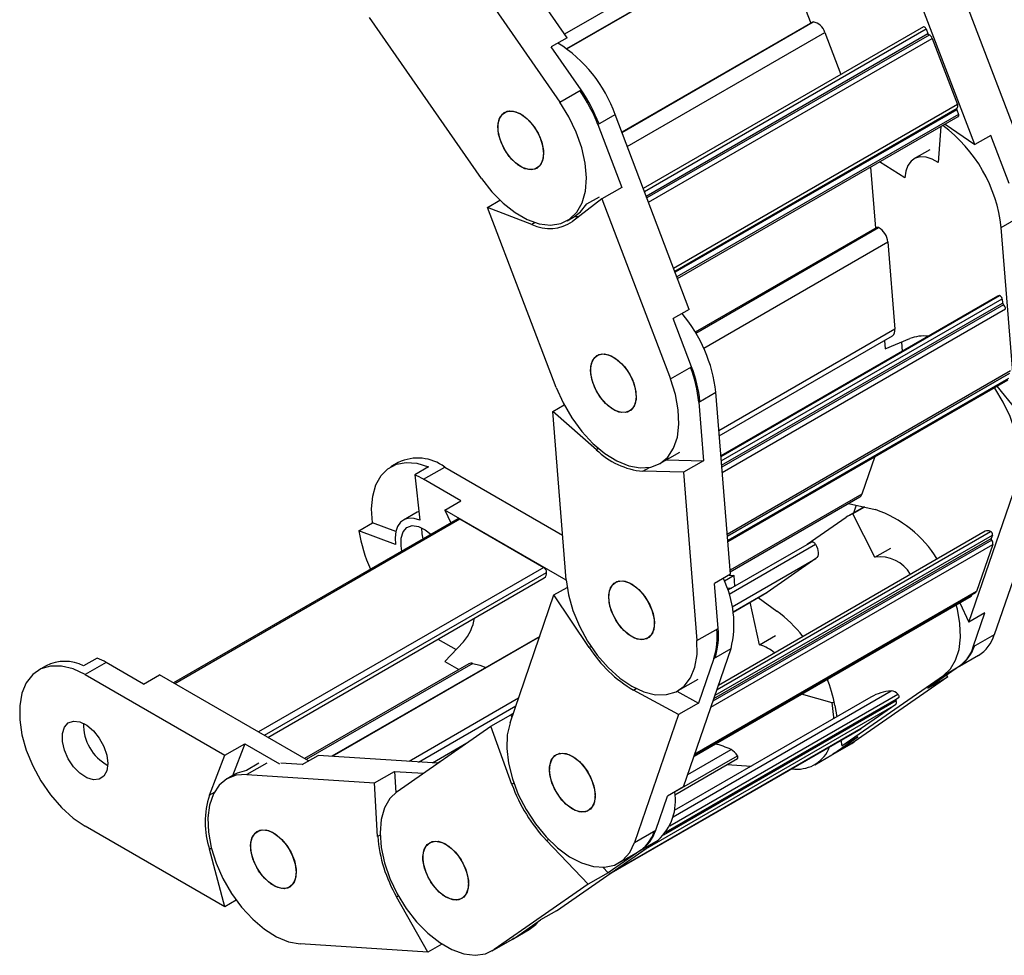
# Model space of a CAD drawing. Header units: millimetres. Extents: x 19 to 819, y 19 to 629.
# Tile 6 of 9: x 744 to 781, y 464 to 499. Entities that reach past the tile are written whole.
import ezdxf

# ---------------------------------------------------------------- set-up
doc = ezdxf.new("R2010")
doc.units = ezdxf.units.MM
doc.header["$LTSCALE"] = 3

msp = doc.modelspace()

# ---------------------------------------------------------------- linework, layer by layer
for p, q in [((764.586, 498.217), (760.083, 504.688)), ((771.923, 502.64), (764.493, 498.351)), ((771.988, 502.088), (764.567, 497.804)), ((764.569, 497.803), (771.978, 502.081)), ((760.156, 501.806), (764.319, 495.823)), ((779.731, 494.244), (776.972, 501.482)), ((772.723, 501.166), (773.639, 498.763)), ((779.24, 499.945), (781.792, 493.252)), ((761.405, 492.986), (757.242, 498.969)), ((773.704, 498.8), (766.614, 494.707)), ((766.616, 494.702), (773.727, 498.807)), ((766.816, 494.178), (774.16, 498.417)), ((777.821, 498.617), (767.414, 492.609)), ((767.455, 492.501), (777.921, 498.543)), ((767.521, 492.329), (777.987, 498.371)), ((778.036, 498.319), (767.546, 492.263)), ((774.16, 498.417), (774.758, 496.849)), ((777.921, 498.543), (777.987, 498.371)), ((764.586, 498.217), (763.992, 497.874)), ((767.605, 492.107), (778.149, 498.194)), ((778.149, 498.194), (779.088, 495.733)), ((765.104, 496.276), (763.992, 497.874)), ((764.319, 495.823), (765.104, 496.276)), ((779.088, 495.733), (768.543, 489.645)), ((768.583, 489.542), (779.074, 495.598)), ((779.065, 495.542), (768.599, 489.5)), ((779.065, 495.542), (779.131, 495.37)), ((765.729, 494.992), (766.365, 495.359)), ((769.125, 488.12), (766.365, 495.359)), ((779.131, 495.37), (768.665, 489.328)), ((768.688, 489.266), (779.121, 495.288)), ((765.729, 494.992), (766.618, 492.658)), ((778.472, 494.913), (778.378, 493.577)), ((778.629, 495.004), (779.731, 494.244)), ((780.325, 494.586), (779.731, 494.244)), ((781.007, 492.799), (780.325, 494.586)), ((778.065, 494.056), (777.471, 493.714)), ((777.133, 493.017), (776.196, 493.6)), ((775.862, 493.407), (776.044, 491.137)), ((766.618, 492.658), (765.876, 492.23)), ((761.627, 491.913), (762.089, 492.179)), ((765.876, 492.23), (764.788, 491.39)), ((765.318, 492.041), (765.784, 492.31)), ((765.876, 492.23), (768.427, 485.537)), ((764.178, 485.22), (761.627, 491.913)), ((763.278, 491.277), (761.627, 491.913)), ((763.399, 491.347), (763.278, 491.277)), ((764.587, 491.417), (764.863, 491.576)), ((780.716, 491.169), (781.353, 491.536)), ((776.089, 491.163), (769.347, 487.271)), ((769.365, 487.242), (776.154, 491.161)), ((781.26, 484.403), (780.716, 491.169)), ((769.66, 486.681), (776.502, 490.63)), ((776.502, 490.63), (776.762, 487.383)), ((780.581, 488.612), (770.3, 482.677)), ((770.302, 482.658), (780.652, 488.633)), ((770.314, 482.499), (780.746, 488.521)), ((780.746, 488.521), (780.759, 488.36)), ((769.125, 488.12), (768.531, 487.778)), ((770.327, 482.338), (780.759, 488.36)), ((780.796, 488.295), (770.334, 482.255)), ((770.349, 482.062), (780.878, 488.14)), ((769.212, 485.99), (768.531, 487.778)), ((776.762, 487.383), (770.225, 483.61)), ((770.24, 483.429), (776.671, 487.141)), ((776.379, 486.972), (776.404, 486.661)), ((776.404, 486.661), (777.318, 487.036)), ((777.005, 486.908), (777.033, 486.564)), ((768.427, 485.537), (769.212, 485.99)), ((781.063, 485.839), (770.534, 479.761)), ((770.539, 479.7), (781.033, 485.758)), ((780.971, 485.717), (770.54, 479.694)), ((780.984, 485.555), (770.552, 479.533)), ((770.555, 479.497), (780.966, 485.507)), ((780.555, 485.269), (781.26, 484.403)), ((769.473, 484.678), (770.11, 485.045)), ((770.653, 478.28), (770.11, 485.045)), ((764.05, 484.326), (764.474, 484.571)), ((769.473, 484.678), (769.649, 482.497)), ((764.552, 478.071), (764.05, 484.326)), ((765.671, 482.909), (764.05, 484.326)), ((765.749, 482.954), (765.671, 482.909)), ((768.028, 482.391), (768.77, 482.819)), ((776.019, 482.651), (775.538, 481.254)), ((758.312, 482.435), (758.037, 482.275)), ((759.431, 482.269), (758.922, 481.976)), ((759.252, 481.811), (760.037, 482.264)), ((760.037, 482.264), (764.419, 479.734)), ((767.396, 482.106), (767.649, 482.252)), ((768.272, 482.532), (769.649, 482.497)), ((769.649, 482.497), (768.906, 482.068)), ((758.922, 481.976), (759.109, 480.29)), ((768.906, 482.068), (767.396, 482.106)), ((768.906, 482.068), (769.408, 475.813)), ((760.639, 481.01), (759.252, 481.811)), ((779.516, 476.504), (781.282, 481.638)), ((775.538, 481.254), (770.641, 478.427)), ((770.646, 478.375), (775.461, 481.155)), ((760.045, 480.667), (760.639, 481.01)), ((775.617, 480.78), (775.039, 480.446)), ((775.042, 480.913), (776.037, 480.683)), ((775.635, 480.776), (775.196, 480.522)), ((775.325, 480.847), (775.224, 480.553)), ((782.091, 480.779), (780.458, 476.032)), ((759.011, 480.587), (758.502, 480.293)), ((760.045, 480.667), (760.259, 480.19)), ((764.553, 478.065), (760.045, 480.667)), ((774.957, 480.395), (773.508, 479.387)), ((776.021, 478.91), (775.196, 480.522)), ((760.524, 480.342), (749.959, 474.243)), ((750.003, 474.218), (760.599, 480.335)), ((756.85, 479.891), (757.359, 480.185)), ((758.218, 479.864), (757.359, 480.185)), ((760.599, 480.335), (763.718, 478.535)), ((758.208, 479.384), (756.85, 479.891)), ((770.081, 473.787), (780.386, 479.736)), ((770.155, 474.002), (780.32, 479.87)), ((780.124, 479.878), (770.206, 474.152)), ((780.386, 479.736), (780.344, 479.614)), ((769.927, 473.341), (780.4, 479.387)), ((780.363, 479.545), (770.005, 473.566)), ((770.038, 473.664), (780.344, 479.614)), ((773.664, 479.477), (770.559, 477.685)), ((770.604, 477.546), (773.81, 479.397)), ((780.4, 479.387), (779.8, 477.641)), ((776.021, 478.91), (776.615, 479.253)), ((764.49, 478.842), (764.485, 478.839)), ((764.485, 478.839), (764.491, 478.836)), ((770.723, 477.07), (773.832, 478.865)), ((773.832, 478.865), (772.022, 477.607)), ((763.718, 478.535), (753.122, 472.418)), ((753.334, 472.295), (763.824, 478.351)), ((770.653, 478.28), (770.059, 477.937)), ((770.796, 478.239), (770.431, 478.029)), ((770.605, 478.252), (770.796, 478.239)), ((770.819, 477.835), (770.796, 478.239)), ((753.466, 472.219), (763.731, 478.145)), ((770.193, 476.266), (770.059, 477.937)), ((762.463, 472.762), (764.095, 477.51)), ((764.095, 477.51), (764.585, 477.792)), ((765.408, 475.553), (764.095, 477.51)), ((769.302, 471.522), (779.597, 477.465)), ((779.612, 477.485), (769.306, 471.536)), ((769.319, 471.572), (779.774, 477.608)), ((779.8, 477.641), (769.327, 471.595)), ((770.527, 477.779), (770.703, 477.768)), ((772.022, 477.607), (770.756, 476.876)), ((770.757, 476.876), (772.011, 477.6)), ((772.022, 477.607), (772.011, 477.6)), ((779.625, 477.521), (779.612, 477.485)), ((771.739, 475.656), (771.392, 477.243)), ((771.684, 477.411), (772.378, 476.908)), ((779.177, 477.223), (779.516, 476.504)), ((780.11, 476.846), (779.516, 476.504)), ((779.673, 475.578), (780.11, 476.846)), ((769.408, 475.813), (770.193, 476.266)), ((771.739, 475.656), (772.333, 475.999)), ((780.458, 476.032), (779.673, 475.578)), ((763.567, 475.972), (755.846, 471.515)), ((755.864, 471.514), (763.562, 475.958)), ((759.786, 475.868), (760.461, 475.479)), ((760.735, 475.773), (760.045, 475.033)), ((765.476, 475.592), (765.408, 475.553)), ((768.909, 470.381), (770.675, 475.515)), ((770.039, 475.147), (770.675, 475.515)), ((779.167, 474.862), (779.867, 475.267)), ((747.127, 475.167), (746.618, 474.873)), ((747.458, 475.002), (746.673, 474.549)), ((748.844, 474.201), (747.458, 475.002)), ((760.936, 474.955), (754.832, 471.431)), ((761.078, 474.968), (754.891, 471.397)), ((760.045, 475.033), (760.558, 474.737)), ((770.039, 475.147), (769.469, 473.492)), ((779.207, 474.89), (777.99, 474.044)), ((778.57, 474.523), (779.207, 474.89)), ((745.224, 474.879), (744.948, 474.72)), ((746.673, 474.549), (751.863, 471.552)), ((748.844, 474.201), (749.438, 474.544)), ((754.979, 471.346), (749.438, 474.544)), ((774.798, 471.9), (778.57, 474.523)), ((778.733, 474.473), (778.683, 474.526)), ((768.705, 473.954), (769.448, 474.382)), ((778.733, 474.473), (775.245, 472.048)), ((777.99, 474.044), (778.733, 474.473)), ((767.054, 473.973), (767.155, 474.031)), ((768.727, 473.064), (767.054, 473.973)), ((768.4, 468.933), (776.877, 473.826)), ((768.519, 469.268), (776.627, 473.948)), ((768.663, 473.931), (769.469, 473.492)), ((774.428, 473.497), (773.295, 473.828)), ((762.775, 473.67), (758.715, 471.326)), ((767.427, 468.026), (776.797, 473.435)), ((776.811, 473.57), (768.17, 468.582)), ((768.257, 468.69), (776.814, 473.629)), ((768.27, 468.708), (776.904, 473.692)), ((775.875, 473.717), (768.566, 469.497)), ((769.469, 473.492), (768.727, 473.064)), ((774.428, 473.497), (774.506, 473.542)), ((776.797, 473.435), (775.514, 472.543)), ((776.904, 473.692), (776.814, 473.629)), ((759.063, 471.303), (762.679, 473.39)), ((761.756, 472.63), (762.498, 473.059)), ((762.498, 473.059), (762.585, 473.119)), ((762.498, 473.059), (762.532, 472.964)), ((768.727, 473.064), (767.094, 468.317)), ((774.532, 473.408), (774.606, 472.984)), ((758.267, 470.205), (761.756, 472.63)), ((762.535, 470.47), (761.756, 472.63)), ((766.142, 467.133), (775.51, 472.541)), ((775.514, 472.543), (766.144, 467.134)), ((775.51, 472.541), (775.514, 472.543)), ((751.863, 471.552), (752.606, 471.981)), ((752.606, 471.981), (752.149, 470.794)), ((752.606, 471.981), (753.9, 471.234)), ((759.58, 471.269), (760.864, 472.011)), ((774.378, 471.543), (775.163, 471.996)), ((774.46, 471.595), (775.392, 472.243)), ((775.245, 472.048), (774.46, 471.595)), ((774.761, 472.109), (774.798, 471.9)), ((775.392, 472.243), (774.798, 471.9)), ((775.163, 471.996), (775.245, 472.048)), ((769.067, 470.841), (770.675, 471.769)), ((774.378, 471.543), (774.46, 471.595)), ((774.421, 471.568), (774.502, 471.619)), ((751.291, 470.067), (751.863, 471.552)), ((753.135, 471.256), (752.668, 470.987)), ((753.428, 471.265), (752.685, 470.837)), ((754.738, 471.206), (753.942, 471.259)), ((754.738, 471.206), (755.332, 471.549)), ((759.779, 471.256), (755.332, 471.549)), ((759.75, 471.258), (759.938, 471.366)), ((768.586, 470.194), (770.912, 471.536)), ((768.593, 470.089), (770.914, 471.429)), ((768.593, 470.085), (770.717, 471.312)), ((773.784, 471.2), (774.421, 471.568)), ((757.431, 470.524), (758.174, 470.953)), ((758.174, 470.953), (759.242, 470.882)), ((758.174, 470.953), (758.218, 470.169)), ((770.537, 471.207), (771.426, 471.149)), ((772.927, 471.05), (773.047, 471.042)), ((752.224, 470.838), (751.948, 470.678)), ((752.685, 470.837), (757.431, 470.524)), ((757.545, 468.531), (757.431, 470.524)), ((762.606, 470.511), (762.535, 470.47)), ((751.469, 470.169), (751.291, 470.067)), ((768.909, 470.381), (768.315, 470.038)), ((767.879, 468.77), (768.315, 470.038)), ((751.863, 465.918), (746.673, 468.915)), ((767.094, 468.317), (767.879, 468.77)), ((757.636, 468.583), (757.545, 468.531)), ((763.82, 468.383), (763.893, 468.426)), ((765.369, 466.758), (763.82, 468.383)), ((764.191, 465.777), (767.964, 468.399)), ((767.327, 468.032), (767.964, 468.399)), ((751.291, 468.064), (751.366, 468.108)), ((751.863, 465.918), (751.291, 468.064)), ((767.327, 468.032), (766.111, 467.187)), ((766.503, 467.552), (767.246, 467.98)), ((765.916, 467.391), (766.111, 467.187)), ((766.111, 467.187), (765.369, 466.758)), ((765.369, 466.758), (761.88, 464.333)), ((752.292, 466.166), (751.863, 465.918)), ((758.247, 466.294), (758.314, 466.333)), ((759.407, 464.232), (758.247, 466.294)), ((764.191, 465.777), (763.597, 465.434)), ((762.665, 464.786), (763.597, 465.434)), ((762.541, 464.71), (763.178, 465.077)), ((761.799, 464.281), (762.584, 464.734)), ((761.88, 464.333), (762.665, 464.786)), ((762.623, 464.762), (762.541, 464.71)), ((762.584, 464.734), (762.665, 464.786)), ((759.407, 464.232), (754.661, 464.544)), ((759.935, 464.537), (759.407, 464.232))]:
    msp.add_line(p, q)
at = {"flags": 128}
for points in [[(773.704, 498.8), (773.71, 498.803), (773.727, 498.807)], [(777.921, 498.543), (777.912, 498.563), (777.9, 498.582), (777.886, 498.598), (777.87, 498.61), (777.854, 498.618), (777.839, 498.621), (777.826, 498.619), (777.821, 498.617)], [(761.405, 492.986), (761.789, 492.494), (762.21, 492.066), (762.653, 491.718), (763.104, 491.462), (763.546, 491.306), (763.964, 491.255), (764.345, 491.312), (764.676, 491.474), (764.945, 491.736), (765.143, 492.088), (765.263, 492.52), (765.301, 493.016), (765.257, 493.559), (765.131, 494.13), (764.927, 494.712), (764.654, 495.282), (764.319, 495.823)], [(762.181, 495.383), (762.361, 495.485), (762.585, 495.491), (762.834, 495.4), (763.085, 495.221), (763.316, 494.97), (763.507, 494.668), (763.641, 494.343), (763.706, 494.023), (763.695, 493.738), (763.611, 493.511), (763.459, 493.364), (763.255, 493.309), (763.016, 493.352), (762.763, 493.488), (762.519, 493.706), (762.306, 493.986), (762.142, 494.303), (762.041, 494.629), (762.014, 494.935), (762.062, 495.194), (762.181, 495.383)], [(762.445, 495.499), (762.681, 495.466), (762.934, 495.34), (763.18, 495.13), (763.397, 494.856), (763.568, 494.541), (763.675, 494.215), (763.71, 493.905), (763.67, 493.64), (763.558, 493.443), (763.385, 493.331), (763.164, 493.315), (762.917, 493.395), (762.665, 493.565), (762.431, 493.81), (762.234, 494.108), (762.094, 494.432), (762.022, 494.753), (762.024, 495.044), (762.101, 495.278), (762.246, 495.434), (762.445, 495.499)], [(779.121, 495.288), (779.123, 495.29), (779.132, 495.3), (779.138, 495.313), (779.139, 495.331), (779.137, 495.35), (779.131, 495.37)], [(778.378, 493.577), (778.146, 493.705), (777.92, 493.776), (777.708, 493.787), (777.52, 493.739), (777.363, 493.632), (777.243, 493.471), (777.165, 493.263), (777.133, 493.017)], [(764.863, 491.576), (765.088, 491.746), (765.318, 492.041)], [(766.221, 486.401), (766.473, 486.24), (766.711, 486.002), (766.912, 485.709), (767.059, 485.387), (767.139, 485.063), (767.145, 484.768), (767.075, 484.527), (766.938, 484.362), (766.743, 484.287), (766.51, 484.309), (766.258, 484.426), (766.01, 484.628), (765.789, 484.896), (765.613, 485.207), (765.498, 485.534), (765.455, 485.847), (765.487, 486.118), (765.591, 486.323), (765.759, 486.445), (765.976, 486.471), (766.221, 486.401)], [(765.886, 486.473), (766.122, 486.44), (766.375, 486.314), (766.621, 486.104), (766.838, 485.829), (767.009, 485.515), (767.116, 485.189), (767.151, 484.879), (767.111, 484.614), (766.999, 484.417), (766.826, 484.305), (766.605, 484.288), (766.358, 484.369), (766.106, 484.539), (765.872, 484.784), (765.675, 485.081), (765.535, 485.405), (765.463, 485.727), (765.465, 486.018), (765.542, 486.251), (765.687, 486.408), (765.886, 486.473)], [(764.178, 485.22), (764.435, 484.645), (764.755, 484.095), (765.128, 483.588), (765.541, 483.142), (765.98, 482.773), (766.429, 482.492), (766.875, 482.31), (767.301, 482.232), (767.693, 482.261), (768.038, 482.396), (768.323, 482.633), (768.54, 482.964), (768.681, 483.376), (768.74, 483.857), (768.717, 484.39), (768.612, 484.956), (768.427, 485.537)], [(781.282, 481.638), (781.38, 482.059), (781.404, 482.535), (781.355, 483.051), (781.233, 483.592), (781.042, 484.141), (780.788, 484.681), (780.479, 485.197), (780.465, 485.218)], [(757.359, 480.185), (757.322, 480.708), (757.363, 481.185), (757.48, 481.602), (757.67, 481.945), (757.927, 482.203), (758.242, 482.369), (758.606, 482.436), (759.006, 482.402), (759.431, 482.269)], [(759.072, 480.617), (759.047, 480.605), (759.011, 480.587)], [(759.109, 480.29), (758.901, 480.352), (758.709, 480.359), (758.538, 480.311), (758.395, 480.21), (758.288, 480.06), (758.219, 479.867), (758.192, 479.638), (758.208, 479.384)], [(758.448, 479.144), (758.413, 479.332), (758.413, 479.624), (758.488, 479.86), (758.63, 480.019), (758.828, 480.087), (759.063, 480.058), (759.316, 479.934), (759.524, 479.765)], [(759.233, 479.597), (759.198, 479.785), (759.191, 480.006)], [(773.664, 479.477), (773.676, 479.482), (773.694, 479.484), (773.713, 479.481), (773.734, 479.473), (773.755, 479.459), (773.775, 479.442), (773.794, 479.421), (773.81, 479.397)], [(773.81, 479.397), (773.852, 479.319), (773.884, 479.239), (773.905, 479.159), (773.914, 479.083), (773.911, 479.012), (773.896, 478.951), (773.869, 478.902), (773.832, 478.865)], [(764.552, 478.071), (764.637, 477.511), (764.802, 476.932), (765.04, 476.354), (765.345, 475.795), (765.706, 475.276), (766.109, 474.813), (766.543, 474.423), (766.991, 474.118), (767.44, 473.91), (767.872, 473.805), (768.274, 473.806), (768.632, 473.915), (768.934, 474.126), (769.169, 474.434), (769.33, 474.827), (769.411, 475.292), (769.408, 475.813)], [(766.898, 477.964), (767.151, 477.803), (767.388, 477.565), (767.589, 477.272), (767.737, 476.95), (767.816, 476.626), (767.822, 476.331), (767.753, 476.09), (767.615, 475.925), (767.421, 475.85), (767.187, 475.872), (766.936, 475.989), (766.688, 476.191), (766.466, 476.459), (766.29, 476.77), (766.175, 477.097), (766.132, 477.41), (766.164, 477.681), (766.269, 477.886), (766.437, 478.008), (766.653, 478.035), (766.898, 477.964)], [(767.247, 477.718), (767.473, 477.455), (767.655, 477.147), (767.777, 476.821), (767.828, 476.505), (767.804, 476.229), (767.706, 476.015), (767.544, 475.884), (767.333, 475.847), (767.089, 475.907), (766.837, 476.059), (766.596, 476.29), (766.39, 476.578), (766.237, 476.899), (766.149, 477.223), (766.136, 477.523), (766.197, 477.771), (766.328, 477.945), (766.517, 478.03), (766.747, 478.018), (766.998, 477.911), (767.247, 477.718)], [(779.597, 477.465), (779.605, 477.473), (779.612, 477.485)], [(778.57, 474.523), (778.828, 474.765), (779.022, 475.089), (779.148, 475.486), (779.201, 475.942), (779.181, 476.444), (779.087, 476.978), (779.034, 477.18)], [(761.078, 474.968), (761.346, 474.898), (761.57, 474.82)], [(746.673, 474.549), (746.225, 474.76), (745.792, 474.867), (745.389, 474.868), (745.029, 474.762), (744.726, 474.553), (744.489, 474.248), (744.326, 473.857), (744.244, 473.394), (744.244, 472.874), (744.326, 472.315), (744.489, 471.737), (744.726, 471.158), (745.029, 470.599), (745.389, 470.078), (745.792, 469.614), (746.225, 469.221), (746.673, 468.915)], [(776.904, 473.692), (776.913, 473.702), (776.918, 473.715), (776.92, 473.732), (776.918, 473.751), (776.912, 473.772), (776.903, 473.792), (776.891, 473.81), (776.877, 473.826)], [(774.496, 472.921), (774.493, 472.974), (774.428, 473.497)], [(747.521, 471.242), (747.484, 470.975), (747.374, 470.775), (747.202, 470.66), (746.983, 470.641), (746.736, 470.718), (746.484, 470.885), (746.249, 471.128), (746.051, 471.424), (745.908, 471.748), (745.834, 472.07), (745.834, 472.362), (745.908, 472.598), (746.051, 472.757), (746.249, 472.825), (746.484, 472.796), (746.736, 472.672), (746.983, 472.465), (747.202, 472.192), (747.374, 471.879), (747.484, 471.552), (747.521, 471.242)], [(762.463, 472.762), (762.361, 472.315), (762.342, 471.806), (762.405, 471.255), (762.55, 470.679), (762.77, 470.099), (763.059, 469.533), (763.406, 469.002), (763.8, 468.523), (764.228, 468.113), (764.674, 467.785), (765.124, 467.551), (765.561, 467.419), (765.973, 467.394), (766.343, 467.475), (766.66, 467.661), (766.914, 467.944), (767.094, 468.317)], [(765.349, 470.936), (765.508, 470.617), (765.603, 470.292), (765.625, 469.988), (765.572, 469.734), (765.448, 469.551), (765.264, 469.456), (765.037, 469.457), (764.788, 469.554), (764.537, 469.739), (764.308, 469.995), (764.121, 470.3), (763.992, 470.625), (763.933, 470.944), (763.949, 471.226), (764.039, 471.447), (764.194, 471.587), (764.402, 471.635), (764.643, 471.585), (764.895, 471.442), (765.138, 471.219), (765.349, 470.936)], [(765.045, 471.316), (765.271, 471.053), (765.453, 470.745), (765.574, 470.419), (765.626, 470.103), (765.601, 469.826), (765.504, 469.613), (765.342, 469.482), (765.13, 469.445), (764.887, 469.505), (764.634, 469.657), (764.394, 469.887), (764.188, 470.176), (764.035, 470.497), (763.947, 470.821), (763.934, 471.121), (763.995, 471.369), (764.126, 471.543), (764.315, 471.628), (764.545, 471.616), (764.796, 471.509), (765.045, 471.316)], [(770.717, 471.312), (770.725, 471.317), (770.732, 471.324)], [(770.914, 471.429), (770.919, 471.433), (770.927, 471.444), (770.932, 471.459), (770.932, 471.477), (770.929, 471.496), (770.922, 471.516), (770.912, 471.536)], [(752.668, 470.987), (752.319, 470.887), (752.224, 470.838)], [(752.685, 470.837), (752.292, 470.81), (751.946, 470.677), (751.659, 470.443), (751.44, 470.114), (751.298, 469.704), (751.236, 469.224), (751.257, 468.693), (751.361, 468.127), (751.543, 467.546), (751.798, 466.971), (752.117, 466.42), (752.489, 465.912), (752.901, 465.464), (753.339, 465.093), (753.789, 464.81), (754.234, 464.625), (754.661, 464.544)], [(758.267, 470.205), (757.997, 469.946), (757.797, 469.595), (757.675, 469.165), (757.634, 468.671), (757.677, 468.129), (757.801, 467.557), (758.003, 466.976), (758.275, 466.405), (758.608, 465.863), (758.991, 465.369), (759.412, 464.94), (759.854, 464.59), (760.304, 464.331), (760.747, 464.173), (761.166, 464.12), (761.548, 464.174), (761.88, 464.333)], [(754.449, 467.639), (754.516, 467.319), (754.508, 467.032), (754.426, 466.803), (754.277, 466.653), (754.074, 466.595), (753.836, 466.635), (753.583, 466.768), (753.338, 466.984), (753.123, 467.262), (752.957, 467.578), (752.855, 467.904), (752.825, 468.211), (752.871, 468.472), (752.988, 468.664), (753.166, 468.769), (753.389, 468.778), (753.637, 468.69), (753.888, 468.514), (754.121, 468.265), (754.313, 467.964), (754.449, 467.639)], [(754.522, 467.201), (754.484, 466.934), (754.374, 466.734), (754.202, 466.619), (753.983, 466.599), (753.737, 466.677), (753.484, 466.844), (753.249, 467.087), (753.051, 467.383), (752.909, 467.707), (752.834, 468.029), (752.834, 468.321), (752.909, 468.557), (753.051, 468.716), (753.249, 468.784), (753.484, 468.755), (753.737, 468.631), (753.983, 468.424), (754.202, 468.151), (754.374, 467.838), (754.484, 467.511), (754.522, 467.201)], [(760.85, 467.218), (760.917, 466.898), (760.908, 466.61), (760.826, 466.382), (760.677, 466.232), (760.475, 466.174), (760.236, 466.214), (759.984, 466.347), (759.739, 466.562), (759.524, 466.84), (759.358, 467.156), (759.256, 467.483), (759.226, 467.79), (759.271, 468.051), (759.388, 468.242), (759.566, 468.347), (759.789, 468.356), (760.037, 468.269), (760.289, 468.093), (760.521, 467.843), (760.714, 467.543), (760.85, 467.218)], [(760.644, 467.665), (760.804, 467.347), (760.899, 467.021), (760.921, 466.718), (760.867, 466.463), (760.743, 466.28), (760.56, 466.185), (760.333, 466.186), (760.083, 466.284), (759.833, 466.469), (759.604, 466.725), (759.416, 467.029), (759.288, 467.355), (759.228, 467.673), (759.245, 467.955), (759.334, 468.176), (759.49, 468.317), (759.697, 468.364), (759.938, 468.315), (760.191, 468.172), (760.434, 467.949), (760.644, 467.665)], [(763.178, 465.077), (763.424, 465.267), (763.528, 465.386)]]:
    msp.add_lwpolyline(points, dxfattribs=at)
for centre, radius, start, end in [((773.64, 498.275), 0.539, 15.3073, 80.7946), ((778.064, 498.396), 0.081, 197.8711, 250.0304), ((777.948, 498.126), 0.213, 18.7591, 65.3196), ((761.542, 493.683), 5.107, 19.1613, 58.0969), ((760.209, 492.875), 5.912, 20.9835, 34.8394), ((760.275, 492.912), 5.885, 20.9523, 34.8706), ((779.104, 495.566), 0.0454, 137.9535, 210.7478), ((778.987, 495.675), 0.116, 318.368, 29.9017), ((775.297, 490.571), 5.452, 6.287, 53.4847), ((763.935, 492.648), 1.521, 244.401, 304.12), ((764.749, 492.944), 1.383, 273.845, 282.7407), ((776.12, 491.102), 0.0686, 59.9814, 116.3454), ((775.82, 490.563), 0.685, 5.6412, 60.7851), ((780.66, 488.473), 0.16, 93.0769, 119.6539), ((780.628, 488.517), 0.119, 2.1903, 78.2038), ((780.854, 488.371), 0.095, 186.3273, 232.969), ((780.64, 488.113), 0.24, 6.466, 49.3555), ((764.673, 484.441), 5.47, 6.3479, 40.1175), ((776.531, 487.332), 0.237, 306.1146, 12.4406), ((777.841, 485.68), 1.454, 83.5423, 111.0797), ((764.706, 484.233), 4.789, 5.3317, 21.208), ((764.904, 484.294), 4.63, 5.0574, 21.4823), ((759.034, 480.926), 1.672, 53.124, 115.5655), ((767.677, 484.967), 2.875, 225.7282, 264.394), ((757.784, 479.28), 2.926, 59.8762, 67.1133), ((775.371, 481.304), 0.174, 301.1357, 343.4981), ((775.616, 479.447), 1.155, 111.3411, 124.8022), ((774.609, 476.536), 4.386, 31.7871, 70.9975), ((760.555, 480.274), 0.0754, 54.3824, 114.3071), ((761.947, 480.665), 5.155, 188.6269, 205.1892), ((780.215, 479.693), 0.206, 59.4152, 116.3648), ((780.261, 479.758), 0.127, 350.1667, 62.207), ((780.422, 479.598), 0.0797, 168.8703, 221.6495), ((780.212, 479.426), 0.193, 348.2896, 38.2484), ((776.216, 477.617), 1.308, 30.1821, 98.5949), ((763.593, 478.341), 0.231, 2.6055, 57.3945), ((763.61, 478.324), 0.216, 304.0564, 7.2558), ((766.893, 476.423), 3.89, 346.4873, 25.9802), ((779.743, 477.658), 0.0593, 301.5675, 343.0664), ((769.377, 472.852), 5.046, 38.1083, 53.5053), ((759.406, 476.93), 1.762, 318.9463, 350.9546), ((767.366, 475.975), 2.798, 342.8004, 5.4668), ((767.566, 475.983), 2.642, 342.1235, 6.1438), ((779.17, 476.416), 1.345, 301.2551, 343.3788), ((771.332, 474.224), 1.489, 49.6621, 74.1464), ((769.526, 478.195), 4.892, 212.6847, 239.6553), ((778.379, 475.968), 1.351, 301.3649, 343.269), ((778.351, 476.039), 1.433, 306.6742, 342.2701), ((745.915, 473.503), 1.54, 62.8355, 116.6741), ((745.989, 472.471), 2.926, 59.8762, 67.1133), ((761.023, 474.794), 0.183, 72.4428, 118.1504), ((769.282, 472.447), 5.337, 10.3775, 21.6359), ((776.766, 472.157), 1.796, 94.4457, 119.7247), ((776.602, 473.579), 0.37, 41.9786, 86.1469), ((776.71, 473.512), 0.116, 318.3639, 29.9009), ((776.852, 473.598), 0.0496, 140.0372, 213.9182), ((748.38, 472.717), 1.769, 179.1224, 240.8722), ((769.214, 468.608), 3.482, 65.1941, 75.4118), ((770.375, 471.227), 0.62, 29.9274, 61.0171), ((773.149, 472.305), 1.267, 265.3907, 339.6242), ((768.223, 472.531), 6.05, 199.9194, 223.2887), ((766.624, 469.87), 1.989, 312.3527, 9.374), ((754.468, 469.066), 3.331, 162.5057, 197.4943), ((766.585, 469.159), 1.351, 301.3649, 343.269), ((766.471, 469.182), 1.433, 306.6742, 342.2701), ((762.827, 468.961), 5.299, 184.6564, 210.2095)]:
    msp.add_arc(centre, radius, start, end)

doc.saveas('drawing.dxf')
